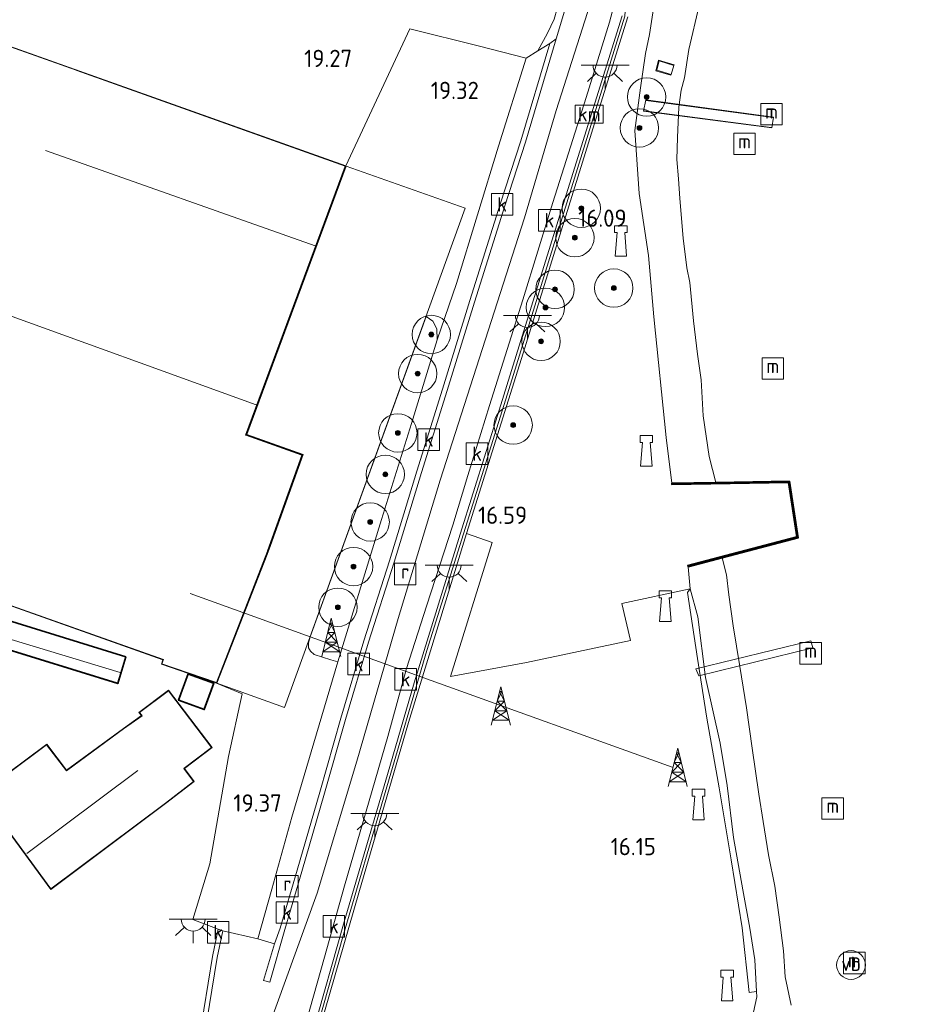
# Model space of a CAD drawing. Extents: x 196936 to 200438, y 361224 to 364196.
# Tile 116 of 256: x 198005 to 198099, y 363378 to 363480. Entities that reach past the tile are written whole.
import ezdxf
from ezdxf.enums import TextEntityAlignment as Align
from ezdxf.lldxf.tags import DXFTag

# ---------------------------------------------------------------- set-up
doc = ezdxf.new("R2010")
doc.units = 0
for name, color, linetype, lineweight in [('B-ME-GK-KADEMUUR-GV', 150, 'Continuous', 35), ('B-ME-GR-BOOM-S', 90, 'Continuous', 25), ('B-ME-GR-GRAS-GV', 60, 'Continuous', 13), ('B-ME-GR-PERK-GV', 90, 'Continuous', 13), ('B-ME-GW-OPHOGING_KRUIN-G', 90, 'Continuous', 18), ('B-ME-GW-TALUD_KRUIN-G', 90, 'Continuous', 18), ('B-ME-IE-MEUBILAIR_WATERWEGMEUBILAIR-S', 150, 'Continuous', 25), ('B-ME-IE-MEUBILAIR_WEGMEUBILAIR-S', 7, 'Continuous', 25), ('B-ME-IE-TERREINAFSCHEIDING_KUNSTMATIG_HEKWERK-G', 20, 'IE-TERREINAFSCHEIDING-KUNSTMATIG', 18), ('B-ME-IE-TERREINAFSCHEIDING_KUNSTMATIG_MUUR-GV', 90, 'Continuous', 18), ('B-ME-KG-KADASTRAAL_DAKRAND-G', 170, 'Continuous', 18), ('B-ME-KG-KADASTRAAL_NOK-G', 10, 'Continuous', 18), ('B-ME-KL-DATA_RADARMAST-S', 90, 'Continuous', 25), ('B-ME-KW-KUNSTWERK_BRUG-GV', 170, 'Continuous', 18), ('B-ME-OB-BEKLEDING_STEEN-GV', 30, 'Continuous', 18), ('B-ME-OB-OEVERVOORZIENING-G', 7, 'Continuous', 18), ('B-ME-OG-BEBOUWING_BEDRIJVEN-GV', 7, 'Continuous', 18), ('B-ME-OG-BEBOUWING_LUIFEL-GV', 7, 'Continuous', 18), ('B-ME-OG-BEBOUWING_SCHUUR-GV', 7, 'Continuous', 35), ('B-ME-OG-BEBOUWING_WONINGBOUW-GV', 7, 'Continuous', 18), ('B-ME-OG-HOOGTEPUNT-S', 7, 'Continuous', 25), ('B-ME-OG-TERREIN_GROEN_TUIN-GV', 7, 'Continuous', 18), ('B-ME-OG-WATER_RIVIER-GV', 130, 'Continuous', 18), ('B-ME-OG-WEG_PARKEERPLAATS_LAAD EN LOS-GV', 7, 'Continuous', 18), ('B-ME-RI-GWA_KOLK-S', 30, 'Continuous', 25), ('B-ME-RI-GWA_RIOOLPUT-S', 30, 'Continuous', 25), ('B-ME-RI-PERSLEIDING-G', 210, 'RI-PERS', 18), ('B-ME-VH-GOOT-GV', 170, 'Continuous', 18), ('B-ME-VH-VERHARDING_ASFALT-GV', 252, 'Continuous', 18), ('B-ME-VH-VERHARDING_BETON-GV', 252, 'Continuous', 18), ('B-ME-VH-VERHARDING_TEGEL-GV', 252, 'Continuous', 18), ('B-ME-VW-VERKEERSTEKEN_BORD-S', 7, 'Continuous', 25)]:
    doc.layers.add(name, color=color, linetype=linetype, lineweight=lineweight)
doc.layers.add('B-ME-WH-RAAI-S', color=7, linetype='Continuous')
doc.styles.add('NLCS-ISO', font='NLCS-ISO.ttf')
doc.styles.add('NLCS-ISO-ANNOTATIVE-T18', font='NLCS-ISO.ttf', dxfattribs={"height": 1.8})
doc.styles.get("Standard").update_dxf_attribs({"font": 'arial.ttf'})
doc.linetypes.add('IE-TERREINAFSCHEIDING-KUNSTMATIG', pattern='A,4,[82,NLCS.SHX,S=0.75,R=90,X=0,Y=0],4,-2', length=10)
tags = doc.linetypes.add('RI-PERS', pattern='A,7,-2,["P",Standard,S=1.8,R=0,X=-0.5,Y=-0.9],-2,7,-2,[102,NLCS.SHX,S=1,R=180,X=0,Y=0],-2', length=22).pattern_tags.tags
tags[6] = DXFTag(74, 10)

# ---------------------------------------------------------------- blocks, each defined once
blk = doc.blocks.new('SAL-HOOGTELABEL-SO')
at = {"color": 0, "linetype": 'ByBlock', "lineweight": -2, "style": 'NLCS-ISO-ANNOTATIVE-T18'}
blk.add_attdef('HOOGTE', text='', height=1.8, dxfattribs=at).set_placement((2.79, 0), align=Align.RIGHT)
blk = doc.blocks.new('SGR-BOOM_01-SO')
at = {"linetype": 'ByBlock', "lineweight": 18}
h = blk.add_hatch(color=0, dxfattribs=at)
h.dxf.hatch_style = 1
edge = h.paths.add_edge_path()
edge.add_arc((0, 0), 0.25, 0, 360)
at = {"color": 0, "linetype": 'ByBlock', "lineweight": 18}
for radius in [2, 0.25]:
    blk.add_circle((0, 0), radius, dxfattribs=at)
blk = doc.blocks.new('SKL-DATA_ZENDMAST_RADARMAST-SO')
at = {"color": 0, "linetype": 'ByBlock', "lineweight": 18}
for points in [[(-1, -2), (0, 2)], [(0.125, 1.5), (-0.375, 0.5)], [(-0.125, 1.5), (0.125, 1.5)], [(0.375, 0.5), (-0.125, 1.5)], [(1, -2), (0, 2)], [(-0.625, -0.5), (0.375, 0.5)], [(0.625, -0.5), (-0.375, 0.5)], [(-0.375, 0.5), (0.375, 0.5)], [(0.625, -0.5), (-0.875, -1.5)], [(-0.625, -0.5), (0.625, -0.5)], [(-0.625, -0.5), (0.875, -1.5)], [(-0.875, -1.5), (0.875, -1.5)]]:
    blk.add_lwpolyline(points, dxfattribs=at)
blk = doc.blocks.new('SIE-WATER_BOLDER-SO')
at = {"color": 0, "linetype": 'ByBlock', "lineweight": 18}
blk.add_lwpolyline([(0.4, 0.87), (0.6, -1.59), (-0.6, -1.59), (-0.4, 0.87), (-0.65, 0.87), (-0.65, 1.59), (0.65, 1.59), (0.65, 0.87)], close=True, dxfattribs=at)
blk = doc.blocks.new('SIE-WATER_MEERPAAL-SO')
at = {"color": 0, "linetype": 'ByBlock', "lineweight": 18}
blk.add_lwpolyline([(-1.12, -1.12), (1.12, -1.12), (1.12, 1.12), (-1.12, 1.12)], close=True, dxfattribs=at)
at = {"color": 0, "linetype": 'ByBlock', "lineweight": 18, "style": 'NLCS-ISO'}
blk.add_text('m', height=1.5, dxfattribs=at).set_placement((0, 0.28), align=Align.MIDDLE_CENTER)
blk = doc.blocks.new('SIE-WEG_PAAL_VERKEERSBORD-SO')
at = {"color": 0, "linetype": 'ByBlock', "lineweight": 18}
blk.add_circle((0, 0), 1.5, dxfattribs=at)
at = {"color": 0, "linetype": 'ByBlock', "lineweight": 18, "style": 'NLCS-ISO'}
blk.add_text('vb', height=1.5, dxfattribs=at).set_placement((0, 0.13), align=Align.MIDDLE_CENTER)
blk = doc.blocks.new('SOG-WATER_PAAL_RAAIPAAL-SO')
at = {"color": 0, "linetype": 'ByBlock', "lineweight": 18}
blk.add_lwpolyline([(-1.44375, -0.94375), (1.44375, -0.94375), (1.44375, 0.94375), (-1.44375, 0.94375)], close=True, dxfattribs=at)
at = {"color": 0, "linetype": 'ByBlock', "lineweight": 18, "style": 'NLCS-ISO'}
blk.add_text('km', height=1.5, dxfattribs=at).set_placement((0, 0), align=Align.MIDDLE_CENTER)
blk = doc.blocks.new('SRI-PUT_INSPECTIEPUT_RIOOLPUT-SO')
at = {"color": 0, "linetype": 'ByBlock', "lineweight": 18}
blk.add_lwpolyline([(-1.12, -1.12), (1.12, -1.12), (1.12, 1.12), (-1.12, 1.12)], close=True, dxfattribs=at)
at = {"color": 0, "linetype": 'ByBlock', "lineweight": 18, "style": 'NLCS-ISO'}
blk.add_text('r', height=1.5, dxfattribs=at).set_placement((0, 0.28), align=Align.MIDDLE_CENTER)
blk = doc.blocks.new('SRI-KOLK-SO')
at = {"color": 0, "linetype": 'ByBlock', "lineweight": 18}
blk.add_lwpolyline([(-1.125, -1.125), (1.125, -1.125), (1.125, 1.125), (-1.125, 1.125)], close=True, dxfattribs=at)
at = {"color": 0, "linetype": 'ByBlock', "lineweight": 18, "style": 'NLCS-ISO'}
blk.add_text('k', height=1.5, dxfattribs=at).set_placement((0, 0), align=Align.MIDDLE_CENTER)
blk = doc.blocks.new('SKL-ET_OV_LICHTPUNT-SO')
at = {"color": 0, "linetype": 'ByBlock', "lineweight": 18}
for points in [[(-1.25, 0), (-2.5, 0)], [(1.25, 0), (2.5, 0)], [(-0.92, -0.85), (-1.83, -1.7)], [(0.92, -0.85), (1.83, -1.7)], [(0, -1.25), (0, -2.5)]]:
    blk.add_lwpolyline(points, dxfattribs=at)
blk.add_lwpolyline([(0, 0), (1.25, 0, -1), (-1.25, 0)], format="xyb", close=True, dxfattribs=at)

msp = doc.modelspace()

# ---------------------------------------------------------------- linework, layer by layer
at = {"layer": 'B-ME-GK-KADEMUUR-GV'}
msp.add_polyline3d([(198085.019, 363432.383, 14.4), (198085.899, 363426.478, 14.4), (198077.999, 363424.411, 14.4), (198074.448, 363423.479, 16.017), (198074.419, 363423.602, 16.017), (198085.759, 363426.571, 16.137), (198084.912, 363432.256, 16.14), (198072.743, 363432.047, 16.095), (198072.745, 363432.171, 16.095), (198077.346, 363432.26, 14.4)], close=True, dxfattribs=at)
at = {"layer": 'B-ME-GR-GRAS-GV'}
msp.add_polyline3d([(198060.509, 363480.475, 19.598), (198059.785, 363479.017, 19.548), (198058.799, 363477.202, 19.532), (198057.592, 363476.423, 19.578), (198052.72, 363477.673, 19.302), (198045.463, 363479.484, 19.27), (198038.781, 363465.211, 19.3), (198012.65, 363474.517, 19.963), (197986.52, 363483.824, 20.626), (197997.759, 363490.223, 20.716), (198011.451, 363497.821, 20.616), (198016.296, 363500.588, 20.495), (198018.506, 363500.701, 20.489), (198039.312, 363493.678, 20.387), (198047.371, 363490.845, 20.324), (198047.955, 363488.683, 19.583), (198060.805, 363483.501, 19.602), (198060.807, 363481.599, 19.617)], close=True, dxfattribs=at)
at = {"layer": 'B-ME-GR-PERK-GV'}
msp.add_polyline3d([(198042.522, 363428.399, 19.598), (198037.96, 363413.558, 19.544), (198037.216, 363413.782, 19.67), (198035.487, 363414.347, 19.67), (198035.097, 363414.696, 19.67), (198034.914, 363415.014, 19.67), (198034.915, 363415.532, 19.67), (198035.082, 363416.164, 19.67), (198042.202, 363435.802, 19.67), (198047.173, 363449.525, 19.622), (198047.84, 363449.039, 19.652), (198048.261, 363448.236, 19.631), (198048.316, 363447.092, 19.589), (198045.64, 363438.391, 19.631)], close=True, dxfattribs=at)
at = {"layer": 'B-ME-GW-OPHOGING_KRUIN-G'}
msp.add_polyline3d([(198064.248, 363482.042, 19.592), (198060.713, 363470.966, 19.686), (198057.399, 363459.806, 19.58), (198048.617, 363432.47, 19.556), (198044.228, 363418.078, 19.621), (198039.931, 363403.242, 19.576), (198035.819, 363389.483, 19.503), (198029.349, 363371.689, 19.417)], dxfattribs=at)
at = {"layer": 'B-ME-GW-TALUD_KRUIN-G'}
for points in [[(198071.581, 363489.417, 15.939), (198071.342, 363484.785, 15.806), (198070.408, 363478.881, 15.818), (198070.013, 363476.932, 16.035), (198069.475, 363473.343, 16.019), (198068.887, 363468.911, 16.003), (198069.35, 363462.336, 15.983), (198070.332, 363455.869, 15.963), (198070.885, 363449.507, 15.999)], [(198070.885, 363449.507, 15.999), (198072.177, 363436.934, 15.996), (198072.745, 363432.171, 16.095)], [(198074.448, 363423.479, 16.017), (198074.668, 363421.169, 16.04), (198075.456, 363418.27, 15.994), (198076.266, 363411.946, 15.99), (198077.797, 363405.093, 15.928), (198078.501, 363400.71, 15.936), (198079.189, 363395.278, 15.94), (198080.14, 363389.841, 15.895), (198080.862, 363385.836, 15.875), (198081.383, 363382.557, 15.821), (198081.563, 363379.257, 15.722), (198081.595, 363378.674, 15.707), (198081.277, 363377.079, 15.674), (198081.416, 363375.63, 15.608), (198082.078, 363373.239, 15.617), (198082.954, 363371.376, 15.674), (198082.892, 363368.659, 15.666), (198082.936, 363364.513, 15.731), (198086.457, 363362.317, 15.617), (198089.003, 363360.038, 15.653), (198092.243, 363357.468, 15.653), (198094.757, 363355.632, 15.666), (198096.709, 363355.124, 15.522), (198099.16, 363354.639, 15.416)]]:
    msp.add_polyline3d(points, dxfattribs=at)
at = {"layer": 'B-ME-IE-TERREINAFSCHEIDING_KUNSTMATIG_HEKWERK-G'}
for points in [[(198065.911, 363574.976, 20.618), (198068.159, 363547.863, 20.627), (198070.408, 363520.75, 20.636), (198067.869, 363480.792, 20.597), (198055.448, 363440.937, 20.534), (198047.23, 363414.735, 20.513), (198038.552, 363385.191, 20.498), (198027.596, 363346.545, 20.438)], [(198070.073, 363472.036, 15.963), (198083.282, 363470.235, 15.473)], [(198083.113, 363469.224, 15.521), (198069.873, 363470.95, 16.001)]]:
    msp.add_polyline3d(points, dxfattribs=at)
at = {"layer": 'B-ME-IE-TERREINAFSCHEIDING_KUNSTMATIG_MUUR-GV'}
for points in [[(198035.253, 363374.639, 19.88), (198038.617, 363386.498, 19.682), (198043.128, 363401.824, 19.67), (198045.925, 363411.377, 19.655), (198050.714, 363426.876, 19.694), (198054.775, 363439.767, 19.703), (198058.621, 363452.15, 19.703), (198062.273, 363463.867, 19.718), (198067.57, 363480.838, 19.73)], [(198068.161, 363480.74, 15.833), (198065.194, 363471.194, 16.112), (198057.253, 363445.714, 16.388), (198051.353, 363426.921, 16.688), (198045.331, 363407.253, 16.925), (198040.133, 363389.524, 16.676), (198036.129, 363375.553, 16.76)]]:
    msp.add_polyline3d(points, dxfattribs=at)
msp.add_polyline3d([(198071.373, 363476.237, 16.215), (198072.98, 363475.725, 15.153), (198072.962, 363475.664, 15.171), (198071.43, 363476.147, 15.171), (198071.173, 363475.165, 15.171), (198072.684, 363474.716, 15.171), (198072.663, 363474.645, 15.171), (198071.078, 363475.115, 16.215)], close=True, dxfattribs=at)
at = {"layer": 'B-ME-KG-KADASTRAAL_DAKRAND-G'}
msp.add_polyline3d([(197990.623, 363482.307, 25.878), (198010.709, 363475.162, 25.878), (198010.756, 363475.145, 30.768), (198038.717, 363465.181, 30.63), (198028.334, 363437.19, 32.204), (198028.381, 363437.173, 29.982), (198034.215, 363435.088, 29.982), (198030.643, 363425.125, 30.096), (198030.625, 363425.078, 26.834), (198025.303, 363411.407, 26.834), (198019.635, 363413.375, 26.834), (198019.784, 363413.811, 40.865), (197992.584, 363423.444, 40.924)], dxfattribs=at)
for points in [[(198014.989, 363411.374, 22.633), (198001.259, 363415.63, 22.633), (198002.09, 363418.311, 22.633), (198015.82, 363414.055, 22.633)], [(198024.007, 363408.669, 21.951), (198021.422, 363409.608, 21.953), (198022.38, 363412.246, 21.955), (198024.965, 363411.307, 21.955)], [(198008.059, 363389.931, 24.166), (198003.063, 363396.78, 24.097), (198001.498, 363395.674, 24.074), (198001.564, 363395.599, 22.13), (197999.218, 363393.853, 22.234), (197996.993, 363396.957, 22.225), (197999.027, 363398.444, 22.227), (197999.315, 363398.738, 22.668), (198007.621, 363404.937, 22.614), (198009.671, 363402.23, 23.796), (198015.64, 363406.601, 23.751), (198017.56, 363407.96, 22.52), (198017.53, 363408, 22.301), (198017.305, 363408.297, 22.301), (198020.3, 363410.566, 22.2), (198024.781, 363404.649, 22.202), (198021.944, 363402.5, 22.202), (198021.904, 363402.47, 22.464), (198022.92, 363401.105, 22.477), (198019.986, 363398.855, 24.142)]]:
    msp.add_polyline3d(points, close=True, dxfattribs=at)
at = {"layer": 'B-ME-KG-KADASTRAAL_NOK-G'}
for points in [[(198007.496, 363466.822, 34.22), (198035.592, 363456.901, 34.22)], [(198029.446, 363440.331, 34.253), (198001.611, 363450.412, 34.253)], [(198001.611, 363416.598, 23.382), (198015.277, 363412.472, 23.388)], [(198017.128, 363402.253, 27.191), (198005.548, 363393.625, 27.191)]]:
    msp.add_polyline3d(points, dxfattribs=at)
at = {"layer": 'B-ME-KW-KUNSTWERK_BRUG-GV'}
for points in [[(198083.34, 363470.278, 15.473), (198083.154, 363469.168, 15.521), (198069.814, 363470.907, 16.001), (198070.033, 363472.092, 15.965)], [(198087.436, 363415.029, 16.073), (198075.58, 363412.107, 16.088), (198075.24, 363412.853, 16.073), (198087.246, 363415.754, 16.073)]]:
    msp.add_polyline3d(points, close=True, dxfattribs=at)
at = {"layer": 'B-ME-OB-BEKLEDING_STEEN-GV'}
for points in [[(198075.585, 363481.922, 14.4), (198074.534, 363477.333, 14.4), (198074.066, 363474.387, 14.4), (198073.735, 363473.105, 14.4), (198073.466, 363471.335, 14.4), (198073.333, 363468.169, 14.4), (198073.271, 363465.865, 14.4), (198073.455, 363463.862, 14.4), (198073.573, 363461.807, 14.4), (198073.927, 363457.683, 14.4), (198074.315, 363454.605, 14.4), (198074.614, 363453.069, 14.4), (198075.015, 363449.089, 14.4), (198075.411, 363445.62, 14.4), (198075.814, 363442.931, 14.4), (198076.033, 363439.183, 14.4), (198076.643, 363434.939, 14.4), (198077.346, 363432.26, 14.4), (198072.745, 363432.171, 16.095), (198072.177, 363436.934, 15.996), (198070.885, 363449.507, 15.999), (198070.332, 363455.869, 15.963), (198069.35, 363462.336, 15.983), (198068.887, 363468.911, 16.003), (198069.475, 363473.343, 16.019), (198070.013, 363476.932, 16.035), (198070.408, 363478.881, 15.818), (198071.342, 363484.785, 15.806)], [(198081.277, 363377.079, 15.674), (198081.595, 363378.674, 15.707), (198081.563, 363379.257, 15.722), (198081.383, 363382.557, 15.821), (198080.862, 363385.836, 15.875), (198080.14, 363389.841, 15.895), (198079.189, 363395.278, 15.94), (198078.501, 363400.71, 15.936), (198077.797, 363405.093, 15.928), (198076.266, 363411.946, 15.99), (198075.456, 363418.27, 15.994), (198074.668, 363421.169, 16.04), (198074.448, 363423.479, 16.017), (198077.999, 363424.411, 14.4), (198078.463, 363422.626, 14.4), (198078.699, 363420.557, 14.4), (198079.158, 363417.321, 14.4), (198079.828, 363413.07, 14.4), (198080.523, 363408.785, 14.4), (198081.107, 363404.574, 14.4), (198081.806, 363399.808, 14.4), (198082.281, 363396.961, 14.4), (198082.83, 363393.474, 14.4), (198083.467, 363390.217, 14.4), (198083.926, 363386.981, 14.4), (198084.383, 363383.475, 14.4), (198084.575, 363380.78, 14.4), (198085.188, 363377.826, 14.4)]]:
    msp.add_polyline3d(points, dxfattribs=at)
for points in [[(198071.078, 363475.115, 16.215), (198072.663, 363474.645, 15.171), (198072.684, 363474.716, 15.171), (198072.962, 363475.664, 15.171), (198072.98, 363475.725, 15.153), (198071.373, 363476.237, 16.215)], [(198081.563, 363379.257, 15.722), (198080.808, 363379.144, 15.717), (198080.08, 363385.869, 15.832), (198078.948, 363392.94, 15.905), (198077.68, 363400.434, 15.91), (198076.386, 363407.709, 16.025), (198075.411, 363413.907, 16.019), (198074.367, 363420.782, 16.025), (198074.668, 363421.169, 16.04), (198075.456, 363418.27, 15.994), (198076.266, 363411.946, 15.99), (198077.797, 363405.093, 15.928), (198078.501, 363400.71, 15.936), (198079.189, 363395.278, 15.94), (198080.14, 363389.841, 15.895), (198080.862, 363385.836, 15.875), (198081.383, 363382.557, 15.821)]]:
    msp.add_polyline3d(points, close=True, dxfattribs=at)
at = {"layer": 'B-ME-OB-OEVERVOORZIENING-G'}
msp.add_polyline3d([(198085.188, 363377.826, 14.4), (198084.575, 363380.78, 14.4), (198084.383, 363383.475, 14.4), (198083.926, 363386.981, 14.4), (198083.467, 363390.217, 14.4), (198082.83, 363393.474, 14.4), (198082.281, 363396.961, 14.4), (198081.806, 363399.808, 14.4), (198081.107, 363404.574, 14.4), (198080.523, 363408.785, 14.4), (198079.828, 363413.07, 14.4), (198079.158, 363417.321, 14.4), (198078.699, 363420.557, 14.4), (198078.463, 363422.626, 14.4), (198077.999, 363424.411, 14.4), (198085.899, 363426.478, 14.4), (198085.019, 363432.383, 14.4), (198077.346, 363432.26, 14.4), (198076.643, 363434.939, 14.4), (198076.033, 363439.183, 14.4), (198075.814, 363442.931, 14.4), (198075.411, 363445.62, 14.4), (198075.015, 363449.089, 14.4), (198074.614, 363453.069, 14.4), (198074.315, 363454.605, 14.4), (198073.927, 363457.683, 14.4), (198073.573, 363461.807, 14.4), (198073.455, 363463.862, 14.4), (198073.271, 363465.865, 14.4), (198073.333, 363468.169, 14.4), (198073.466, 363471.335, 14.4), (198073.735, 363473.105, 14.4), (198074.066, 363474.387, 14.4), (198074.534, 363477.333, 14.4), (198075.585, 363481.922, 14.4)], dxfattribs=at)
at = {"layer": 'B-ME-OG-BEBOUWING_BEDRIJVEN-GV'}
msp.add_polyline3d([(197985.714, 363484.444, 20.689), (197986.189, 363483.632, 20.628), (197986.52, 363483.824, 20.626), (198012.65, 363474.517, 19.963), (198038.781, 363465.211, 19.3), (198028.398, 363437.22, 19.592), (198034.279, 363435.118, 19.613), (198030.69, 363425.107, 19.588), (198025.35, 363411.391, 19.588), (198025.332, 363411.344, 19.783), (198019.572, 363413.344, 19.943), (198019.721, 363413.78, 19.917), (198003.017, 363419.699, 20.432), (197992.52, 363423.414, 20.312), (197992.571, 363423.555, 20.255), (197992.596, 363423.623, 19.757), (197994.179, 363427.983, 19.71), (197968.318, 363436.938, 20.189), (197981.454, 363474.223, 20.514), (197974.405, 363476.778, 20.547), (197979.7, 363479.858, 20.663), (197980.842, 363480.521, 20.657), (197979.54, 363482.747, 20.65), (197984.88, 363485.87, 20.65)], close=True, dxfattribs=at)
at = {"layer": 'B-ME-OG-BEBOUWING_LUIFEL-GV'}
msp.add_polyline3d([(198041.814, 363434.815, 26.454), (198032.392, 363408.824, 26.399), (198025.362, 363411.359, 26.762), (198030.583, 363424.732, 26.762), (198030.95, 363425.695, 26.762), (198034.341, 363435.153, 26.741), (198028.473, 363437.245, 26.798), (198038.831, 363465.184, 26.798), (198051.237, 363460.806, 26.51)], close=True, dxfattribs=at)
at = {"layer": 'B-ME-OG-BEBOUWING_SCHUUR-GV'}
for points in [[(198015.883, 363414.088, 20.077), (198015.022, 363411.311, 20.077), (198001.196, 363415.597, 20.077), (198002.057, 363418.374, 20.077)], [(198025.029, 363411.337, 19.813), (198024.037, 363408.605, 19.874), (198021.358, 363409.578, 19.996), (198022.35, 363412.31, 19.996)]]:
    msp.add_polyline3d(points, close=True, dxfattribs=at)
at = {"layer": 'B-ME-OG-BEBOUWING_WONINGBOUW-GV'}
msp.add_polyline3d([(198021.973, 363402.46, 19.7), (198022.989, 363401.096, 19.832), (198020.017, 363398.816, 19.832), (198008.048, 363389.861, 19.832), (198003.052, 363396.711, 19.832), (198001.582, 363395.678, 19.832), (198001.654, 363395.603, 19.832), (197999.207, 363393.783, 19.832), (197996.923, 363396.968, 19.832), (197998.996, 363398.483, 19.832), (197999.284, 363398.777, 19.832), (198007.632, 363405.007, 19.832), (198009.682, 363402.299, 19.832), (198015.61, 363406.641, 19.832), (198017.489, 363407.972, 19.832), (198017.235, 363408.307, 20.001), (198020.31, 363410.636, 19.996), (198024.851, 363404.639, 19.669)], close=True, dxfattribs=at)
at = {"layer": 'B-ME-OG-TERREIN_GROEN_TUIN-GV'}
msp.add_polyline3d([(198003.017, 363419.699, 20.432), (198019.721, 363413.78, 19.917), (198019.572, 363413.344, 19.943), (198025.332, 363411.344, 19.783), (198028.004, 363410.253, 19.641), (198026.569, 363403.722, 19.555), (198024.609, 363392.548, 19.453), (198022.861, 363386.753, 19.363), (198025.492, 363385.731, 19.337), (198024.893, 363382.88, 19.323), (198023.528, 363374.574, 19.177), (198022.525, 363368.671, 19.156), (198021.341, 363363.162, 19.1), (198020.63, 363360.895, 19.087), (198019.888, 363359.06, 19.055), (198018.979, 363357.205, 19.01), (198018.069, 363355.909, 18.974), (198016.217, 363353.865, 18.954), (198012.894, 363350.52, 18.925), (198012.225, 363351.223, 18.918), (198007.239, 363346.888, 18.959), (198005.961, 363347.192, 19.033), (198003.018, 363345.167, 19.033)], dxfattribs=at)
for points in [[(198002.057, 363418.374, 20.077), (198001.196, 363415.597, 20.077), (198015.022, 363411.311, 20.077), (198015.883, 363414.088, 20.077)], [(198022.35, 363412.31, 19.996), (198021.358, 363409.578, 19.996), (198024.037, 363408.605, 19.874), (198025.029, 363411.337, 19.813)], [(198024.851, 363404.639, 19.669), (198020.31, 363410.636, 19.996), (198017.235, 363408.307, 20.001), (198017.489, 363407.972, 19.832), (198015.61, 363406.641, 19.832), (198009.682, 363402.299, 19.832), (198007.632, 363405.007, 19.832), (197999.284, 363398.777, 19.832), (197998.996, 363398.483, 19.832), (197996.923, 363396.968, 19.832), (197999.207, 363393.783, 19.832), (198001.654, 363395.603, 19.832), (198001.582, 363395.678, 19.832), (198003.052, 363396.711, 19.832), (198008.048, 363389.861, 19.832), (198020.017, 363398.816, 19.832), (198022.989, 363401.096, 19.832), (198021.973, 363402.46, 19.7)]]:
    msp.add_polyline3d(points, close=True, dxfattribs=at)
at = {"layer": 'B-ME-OG-WATER_RIVIER-GV'}
msp.add_polyline3d([(198085.188, 363377.826, 14.4), (198084.575, 363380.78, 14.4), (198084.383, 363383.475, 14.4), (198083.926, 363386.981, 14.4), (198083.467, 363390.217, 14.4), (198082.83, 363393.474, 14.4), (198082.281, 363396.961, 14.4), (198081.806, 363399.808, 14.4), (198081.107, 363404.574, 14.4), (198080.523, 363408.785, 14.4), (198079.828, 363413.07, 14.4), (198079.158, 363417.321, 14.4), (198078.699, 363420.557, 14.4), (198078.463, 363422.626, 14.4), (198077.999, 363424.411, 14.4), (198085.899, 363426.478, 14.4), (198085.019, 363432.383, 14.4), (198077.346, 363432.26, 14.4), (198076.643, 363434.939, 14.4), (198076.033, 363439.183, 14.4), (198075.814, 363442.931, 14.4), (198075.411, 363445.62, 14.4), (198075.015, 363449.089, 14.4), (198074.614, 363453.069, 14.4), (198074.315, 363454.605, 14.4), (198073.927, 363457.683, 14.4), (198073.573, 363461.807, 14.4), (198073.455, 363463.862, 14.4), (198073.271, 363465.865, 14.4), (198073.333, 363468.169, 14.4), (198073.466, 363471.335, 14.4), (198073.735, 363473.105, 14.4), (198074.066, 363474.387, 14.4), (198074.534, 363477.333, 14.4), (198075.585, 363481.922, 14.4)], dxfattribs=at)
at = {"layer": 'B-ME-OG-WEG_PARKEERPLAATS_LAAD EN LOS-GV'}
for points in [[(198071.342, 363484.785, 15.806), (198070.408, 363478.881, 15.818), (198070.013, 363476.932, 16.035), (198069.475, 363473.343, 16.019), (198068.887, 363468.911, 16.003), (198069.35, 363462.336, 15.983), (198070.332, 363455.869, 15.963), (198070.885, 363449.507, 15.999), (198072.177, 363436.934, 15.996), (198072.745, 363432.171, 16.095), (198072.743, 363432.047, 16.095), (198084.912, 363432.256, 16.14), (198085.759, 363426.571, 16.137), (198074.419, 363423.602, 16.017), (198074.448, 363423.479, 16.017), (198074.668, 363421.169, 16.04), (198067.558, 363419.651, 16.079), (198068.434, 363415.801, 16.064), (198057.6, 363413.513, 16.379), (198049.676, 363412.029, 16.529), (198054.019, 363425.993, 16.673), (198051.353, 363426.921, 16.688), (198057.253, 363445.714, 16.388), (198065.194, 363471.194, 16.112), (198068.161, 363480.74, 15.833)], [(198036.129, 363375.553, 16.76), (198040.133, 363389.524, 16.676), (198045.331, 363407.253, 16.925), (198051.353, 363426.921, 16.688), (198054.019, 363425.993, 16.673), (198049.676, 363412.029, 16.529), (198057.6, 363413.513, 16.379), (198068.434, 363415.801, 16.064), (198067.558, 363419.651, 16.079), (198074.668, 363421.169, 16.04), (198074.367, 363420.782, 16.025), (198075.411, 363413.907, 16.019), (198076.386, 363407.709, 16.025), (198077.68, 363400.434, 15.91), (198078.948, 363392.94, 15.905), (198080.08, 363385.869, 15.832), (198080.808, 363379.144, 15.717), (198081.563, 363379.257, 15.722), (198081.595, 363378.674, 15.707), (198081.277, 363377.079, 15.674)]]:
    msp.add_polyline3d(points, dxfattribs=at)
for points in [[(198050.329, 363452.972, 19.691), (198048.316, 363447.092, 19.589), (198048.261, 363448.236, 19.631), (198047.84, 363449.039, 19.652), (198047.173, 363449.525, 19.622), (198042.202, 363435.802, 19.67), (198035.082, 363416.164, 19.67), (198034.915, 363415.532, 19.67), (198034.914, 363415.014, 19.67), (198035.097, 363414.696, 19.67), (198035.487, 363414.347, 19.67), (198037.216, 363413.782, 19.67), (198037.96, 363413.558, 19.544), (198035.747, 363406.06, 19.585), (198033.174, 363397.405, 19.524), (198031.064, 363389.883, 19.524), (198029.619, 363384.74, 19.481), (198025.964, 363385.548, 19.339), (198025.492, 363385.731, 19.337), (198022.861, 363386.753, 19.363), (198024.609, 363392.548, 19.453), (198026.569, 363403.722, 19.555), (198028.004, 363410.253, 19.641), (198025.332, 363411.344, 19.783), (198025.35, 363411.391, 19.588), (198030.69, 363425.107, 19.588), (198034.279, 363435.118, 19.613), (198028.398, 363437.22, 19.592), (198038.781, 363465.211, 19.3), (198045.463, 363479.484, 19.27), (198052.72, 363477.673, 19.302), (198057.592, 363476.423, 19.578), (198054.701, 363467.249, 19.614)], [(198031.955, 363385.854, 19.529), (198031.372, 363384.201, 19.497), (198029.619, 363384.74, 19.481), (198031.064, 363389.883, 19.524), (198033.174, 363397.405, 19.524), (198035.747, 363406.06, 19.585), (198037.96, 363413.558, 19.544), (198042.522, 363428.399, 19.598), (198045.64, 363438.391, 19.631), (198048.316, 363447.092, 19.589), (198050.329, 363452.972, 19.691), (198054.701, 363467.249, 19.614), (198057.592, 363476.423, 19.578), (198058.799, 363477.202, 19.532), (198060.048, 363477.971, 19.593), (198057.024, 363467.825, 19.582), (198054.863, 363461.221, 19.546), (198051.718, 363451.18, 19.586), (198048.853, 363441.975, 19.517), (198046.186, 363433.436, 19.509), (198043.332, 363424.086, 19.521), (198040.662, 363415.75, 19.529), (198038.261, 363407.72, 19.562), (198036.076, 363400.016, 19.562), (198033.721, 363391.875, 19.57)]]:
    msp.add_polyline3d(points, close=True, dxfattribs=at)
at = {"layer": 'B-ME-RI-PERSLEIDING-G'}
msp.add_polyline3d([(198022.588, 363420.67, 29.759), (198047.69, 363411.632, 25.41), (198072.793, 363402.595, 21.062)], dxfattribs=at)
at = {"layer": 'B-ME-VH-GOOT-GV'}
msp.add_polyline3d([(198032.427, 363385.687, 19.529), (198030.87, 363380.218, 19.473), (198030.227, 363380.386, 19.465), (198031.372, 363384.201, 19.497), (198031.955, 363385.854, 19.529), (198033.721, 363391.875, 19.57), (198036.076, 363400.016, 19.562), (198038.261, 363407.72, 19.562), (198040.662, 363415.75, 19.529), (198043.332, 363424.086, 19.521), (198046.186, 363433.436, 19.509), (198048.853, 363441.975, 19.517), (198051.718, 363451.18, 19.586), (198054.863, 363461.221, 19.546), (198057.024, 363467.825, 19.582), (198060.048, 363477.971, 19.593), (198060.706, 363478.429, 19.594), (198057.501, 363467.676, 19.582), (198055.339, 363461.069, 19.546), (198052.195, 363451.031, 19.586), (198049.33, 363441.826, 19.517), (198046.664, 363433.288, 19.509), (198043.809, 363423.937, 19.521), (198041.14, 363415.602, 19.529), (198038.741, 363407.58, 19.562), (198036.557, 363399.878, 19.562), (198034.201, 363391.735, 19.57)], close=True, dxfattribs=at)
msp.add_polyline3d([(198023.528, 363374.574, 19.177), (198024.893, 363382.88, 19.323), (198025.492, 363385.731, 19.337), (198025.964, 363385.548, 19.339), (198025.385, 363382.788, 19.323), (198024.021, 363374.492, 19.177)], dxfattribs=at)
at = {"layer": 'B-ME-VH-VERHARDING_ASFALT-GV'}
for points in [[(198024.021, 363374.492, 19.177), (198025.385, 363382.788, 19.323), (198025.964, 363385.548, 19.339), (198029.619, 363384.74, 19.481), (198031.372, 363384.201, 19.497), (198030.227, 363380.386, 19.465), (198030.87, 363380.218, 19.473), (198032.427, 363385.687, 19.529), (198034.201, 363391.735, 19.57), (198036.557, 363399.878, 19.562), (198038.741, 363407.58, 19.562), (198041.14, 363415.602, 19.529), (198043.809, 363423.937, 19.521), (198046.664, 363433.288, 19.509), (198049.33, 363441.826, 19.517), (198052.195, 363451.031, 19.586), (198055.339, 363461.069, 19.546), (198057.501, 363467.676, 19.582), (198060.706, 363478.429, 19.594), (198061.691, 363481.657, 19.533)], [(198066.541, 363481.204, 19.558), (198066.264, 363480.162, 19.558), (198063.819, 363472.316, 19.656), (198060.37, 363461.406, 19.578), (198057.228, 363451.26, 19.578), (198053.773, 363440.252, 19.533), (198051.515, 363432.965, 19.464), (198049.926, 363427.801, 19.448), (198047.205, 363419.379, 19.533), (198045.106, 363412.888, 19.521), (198043.163, 363405.794, 19.554), (198041.214, 363399.109, 19.587), (198038.639, 363390.232, 19.542), (198036.571, 363382.834, 19.538), (198034.64, 363376.06, 19.542)]]:
    msp.add_polyline3d(points, dxfattribs=at)
at = {"layer": 'B-ME-VH-VERHARDING_BETON-GV'}
msp.add_polyline3d([(198072.962, 363475.664, 15.171), (198072.684, 363474.716, 15.171), (198071.173, 363475.165, 15.171), (198071.43, 363476.147, 15.171)], close=True, dxfattribs=at)
at = {"layer": 'B-ME-VH-VERHARDING_TEGEL-GV'}
msp.add_polyline3d([(198060.048, 363477.971, 19.593), (198058.799, 363477.202, 19.532), (198059.785, 363479.017, 19.548), (198060.509, 363480.475, 19.598), (198060.807, 363481.599, 19.617), (198060.805, 363483.501, 19.602), (198060.807, 363490.559, 19.697), (198061.39, 363500.721, 19.733), (198061.766, 363506.342, 19.733), (198061.92, 363513.252, 19.71), (198061.954, 363521.741, 19.699), (198062.086, 363529.124, 19.739), (198062.066, 363529.932, 19.667), (198063.016, 363528.631, 19.602), (198063.077, 363518.103, 19.558), (198063.105, 363510.989, 19.533), (198062.766, 363502.563, 19.574), (198062.346, 363495.564, 19.542), (198061.885, 363486.171, 19.538), (198061.691, 363481.657, 19.533), (198060.706, 363478.429, 19.594)], close=True, dxfattribs=at)
for points in [[(198034.64, 363376.06, 19.542), (198036.571, 363382.834, 19.538), (198038.639, 363390.232, 19.542), (198041.214, 363399.109, 19.587), (198043.163, 363405.794, 19.554), (198045.106, 363412.888, 19.521), (198047.205, 363419.379, 19.533), (198049.926, 363427.801, 19.448), (198051.515, 363432.965, 19.464), (198053.773, 363440.252, 19.533), (198057.228, 363451.26, 19.578), (198060.37, 363461.406, 19.578), (198063.819, 363472.316, 19.656), (198066.264, 363480.162, 19.558), (198066.541, 363481.204, 19.558)], [(198067.57, 363480.838, 19.73), (198062.273, 363463.867, 19.718), (198058.621, 363452.15, 19.703), (198054.775, 363439.767, 19.703), (198050.714, 363426.876, 19.694), (198045.925, 363411.377, 19.655), (198043.128, 363401.824, 19.67), (198038.617, 363386.498, 19.682), (198035.253, 363374.639, 19.88)]]:
    msp.add_polyline3d(points, dxfattribs=at)

# ---------------------------------------------------------------- block references
at = {"layer": 'B-ME-GR-BOOM-S'}
for p in [(198070.126, 363472.388, 15.959), (198069.379, 363469.169, 15.997), (198063.319, 363460.8, 16.126), (198062.65, 363457.739, 16.311), (198060.578, 363452.357, 16.378), (198066.706, 363452.488, 16.121), (198059.587, 363450.471, 16.455), (198047.694, 363447.656, 19.626), (198059.131, 363446.943, 16.527), (198046.275, 363443.589, 19.619), (198044.208, 363437.409, 19.592), (198056.224, 363438.222, 16.578), (198042.9, 363433.09, 19.479), (198041.322, 363428.136, 19.526), (198039.591, 363423.488, 19.546), (198037.96, 363419.257, 19.546)]:
    msp.add_blockref('SGR-BOOM_01-SO', p, dxfattribs=at)
at = {"layer": 'B-ME-IE-MEUBILAIR_WATERWEGMEUBILAIR-S'}
for name, p in [('SIE-WATER_MEERPAAL-SO', (198083.132, 363470.602, 17.232)), ('SIE-WATER_MEERPAAL-SO', (198080.323, 363467.507, 17.535)), ('SIE-WATER_BOLDER-SO', (198067.444, 363457.39, 16.503)), ('SIE-WATER_MEERPAAL-SO', (198083.272, 363444.11, 17.334)), ('SIE-WATER_BOLDER-SO', (198070.101, 363435.531, 16.575)), ('SIE-WATER_BOLDER-SO', (198072.078, 363419.364, 16.617)), ('SIE-WATER_MEERPAAL-SO', (198087.215, 363414.464, 17.337)), ('SIE-WATER_BOLDER-SO', (198075.535, 363398.722, 16.617)), ('SIE-WATER_MEERPAAL-SO', (198089.51, 363398.306, 17.442)), ('SIE-WATER_MEERPAAL-SO', (198091.759, 363382.208, 17.376)), ('SIE-WATER_BOLDER-SO', (198078.512, 363379.861, 16.041))]:
    msp.add_blockref(name, p, dxfattribs=at)
at = {"layer": 'B-ME-IE-MEUBILAIR_WEGMEUBILAIR-S'}
for p in [(198065.792, 363475.702, 19.793), (198057.706, 363449.631, 19.808), (198049.562, 363423.634, 19.808), (198041.794, 363397.761, 19.721), (198022.889, 363386.779, 19.217)]:
    msp.add_blockref('SKL-ET_OV_LICHTPUNT-SO', p, dxfattribs=at)
at = {"layer": 'B-ME-KL-DATA_RADARMAST-S'}
for p in [(198037.273, 363416.11, 19.513), (198054.927, 363408.982, 16.452), (198073.36, 363402.585, 16.075)]:
    msp.add_blockref('SKL-DATA_ZENDMAST_RADARMAST-SO', p, dxfattribs=at)
at = {"layer": 'B-ME-OG-HOOGTEPUNT-S'}
for p, values in [((198036.655, 363475.504, 19.27), {'HOOGTE': '19.27'}), ((198049.856, 363472.175, 19.318), {'HOOGTE': '19.32'}), ((198065.251, 363458.872, 16.086), {'HOOGTE': '16.09'}), ((198054.889, 363427.938, 16.586), {'HOOGTE': '16.59'}), ((198029.318, 363397.974, 19.37), {'HOOGTE': '19.37'}), ((198068.299, 363393.433, 16.145), {'HOOGTE': '16.15'})]:
    msp.add_blockref('SAL-HOOGTELABEL-SO', p, dxfattribs=at).add_auto_attribs(values)
at = {"layer": 'B-ME-RI-GWA_KOLK-S'}
for p in [(198055.073, 363461.204, 19.583), (198060.002, 363459.549, 19.52), (198047.422, 363436.716, 19.52), (198052.459, 363435.244, 19.553), (198040.121, 363413.337, 19.49), (198045.01, 363411.756, 19.484), (198032.67, 363387.468, 19.448), (198037.541, 363386.037, 19.475), (198025.487, 363385.411, 19.193)]:
    msp.add_blockref('SRI-KOLK-SO', p, dxfattribs=at)
at = {"layer": 'B-ME-RI-GWA_RIOOLPUT-S'}
for p in [(198044.973, 363422.709, 19.433), (198032.699, 363390.205, 19.531)]:
    msp.add_blockref('SRI-PUT_INSPECTIEPUT_RIOOLPUT-SO', p, dxfattribs=at)
at = {"layer": 'B-ME-VW-VERKEERSTEKEN_BORD-S'}
msp.add_blockref('SIE-WEG_PAAL_VERKEERSBORD-SO', (198091.423, 363381.998, 19.884), dxfattribs=at)
at = {"layer": 'B-ME-WH-RAAI-S'}
msp.add_blockref('SOG-WATER_PAAL_RAAIPAAL-SO', (198064.141, 363470.591, 19.718), dxfattribs=at)

doc.saveas('drawing.dxf')
